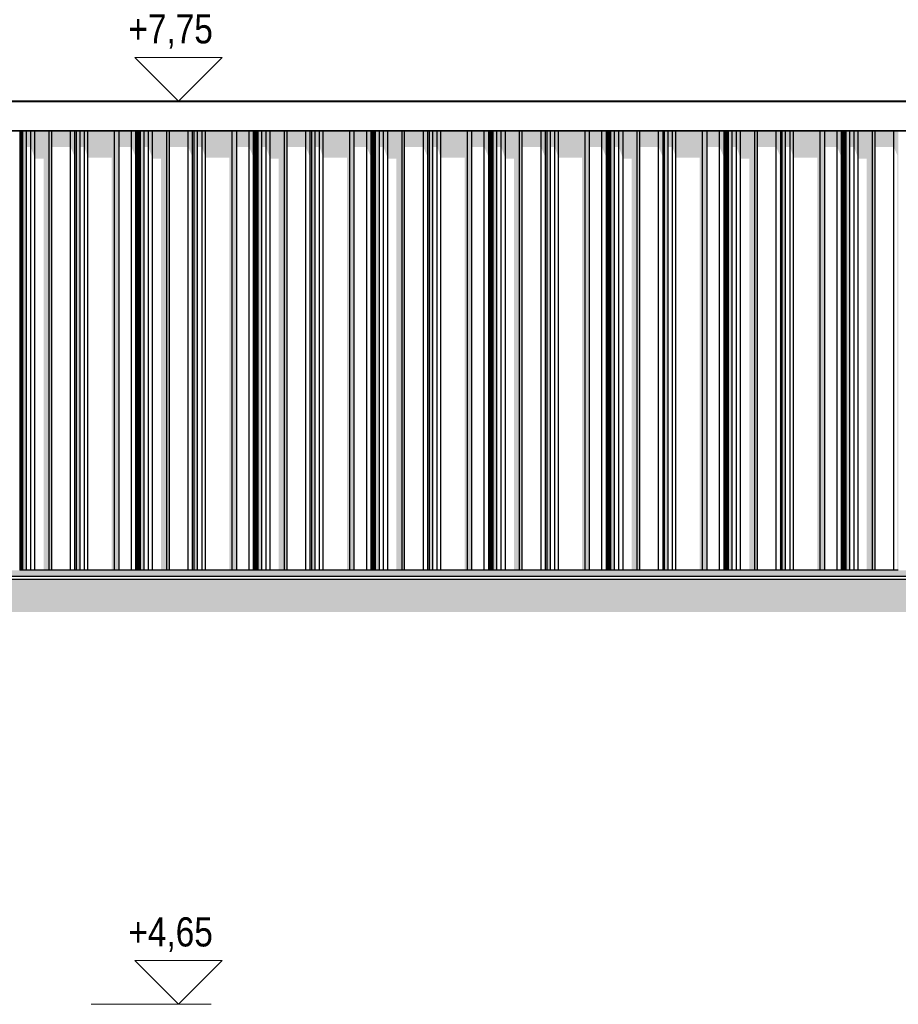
# Model space of a CAD drawing. Header units: metres. Extents: x -58265 to 590738, y -55036 to 35250.
# Tile 158 of 160: x 578533 to 581548, y -46036 to -42656. Entities that reach past the tile are written whole.
import ezdxf

# ---------------------------------------------------------------- set-up
doc = ezdxf.new("R2010")
doc.units = ezdxf.units.M
doc.header["$LTSCALE"] = 0.05
for name, color, linetype in [('Ansicht Süd_3_A_1_Fassaden', 7, 'Continuous'), ('Ansicht Süd_3_A_1_Schraffuren', 7, 'Continuous'), ('Ansicht Süd_3_A_1_Wände_Attika', 7, 'Continuous'), ('Ansicht Süd_3_A_4_Bemaßung_100', 7, 'Continuous')]:
    doc.layers.add(name, color=color, linetype=linetype)
doc.styles.add('ERSTELLTER_STIL_2', font='txt')

msp = doc.modelspace()

# ---------------------------------------------------------------- hatches: boundary and pattern name
at = {"layer": 'Ansicht Süd_3_A_1_Schraffuren', "linetype": 'Continuous', "lineweight": 15}
for points in [[(562430.4, -43038.6), (584746.4, -43038.6), (584745.5, -43037.7), (562431.3, -43037.7)], [(578532.5, -44546.1), (578534.3, -44546.1), (578534.3, -43038.6), (578532.5, -43038.6)], [(578534.3, -43123.5), (578534.7, -44546.1), (578538.3, -44546.1), (578538.3, -43038.6), (578534.3, -43038.6)], [(578538.3, -44546.1), (578540.1, -44546.1), (578540.1, -43038.6), (578538.3, -43038.6)], [(578540.1, -44546.1), (578543.2, -44546.1), (578543.2, -43038.6), (578540.1, -43038.6)], [(578543.2, -44546.1), (578555.9, -44546.1), (578555.9, -43038.6), (578543.2, -43038.6)], [(578570.7, -43038.6), (578555.9, -43038.6), (578555.9, -43093.5), (578570.7, -43093.5)], [(578570.7, -43038.6), (578570.7, -43093.5), (578584.9, -43133.6), (578584.9, -43038.6)], [(578584.9, -43133.6), (578614.3, -43133.6), (578614.3, -44546.1), (578633.7, -44546.1), (578633.7, -43038.6), (578584.9, -43038.6)], [(578633.7, -44546.1), (578642.7, -44546.1), (578642.7, -43038.6), (578633.7, -43038.6)], [(578707.1, -43038.6), (578642.7, -43038.6), (578642.7, -43093.5), (578707.1, -43093.5)], [(578707.1, -43093.5), (578719.3, -43122.1), (578719.3, -44546.1), (578722.3, -44546.1), (578722.3, -43038.6), (578707.1, -43038.6)], [(578722.3, -44546.1), (578727.7, -44546.1), (578727.7, -43038.6), (578722.3, -43038.6)], [(578727.7, -44546.1), (578739.5, -44546.1), (578739.5, -43038.6), (578727.7, -43038.6)], [(578739.5, -43038.6), (578739.5, -43093.5), (578754.7, -43093.5), (578754.7, -43038.6)], [(578766.5, -43038.6), (578754.7, -43038.6), (578754.7, -43093.5), (578766.5, -43129.3)], [(578858, -43038.6), (578766.5, -43038.6), (578766.5, -43129.3), (578848.2, -43129.3), (578848.2, -44546.1), (578858, -44546.1)], [(578858, -44546.1), (578873.5, -44546.1), (578873.5, -43038.6), (578858, -43038.6)], [(578916.1, -43038.6), (578873.5, -43038.6), (578873.5, -43093.5), (578916.1, -43093.5)], [(578916.1, -43038.6), (578916.1, -43093.5), (578931.6, -43129.3), (578931.6, -43038.6)], [(578936.1, -43038.6), (578931.6, -43038.6), (578931.6, -43129.3), (578933.8, -43129.3), (578933.8, -44546.1), (578936.1, -44546.1)], [(578936.1, -44546.1), (578937.9, -44546.1), (578937.9, -43038.6), (578936.1, -43038.6)], [(578941.9, -43038.6), (578937.9, -43038.6), (578937.9, -43123.5), (578938.3, -44546.1), (578941.9, -44546.1)], [(578941.9, -44546.1), (578943.7, -44546.1), (578943.7, -43038.6), (578941.9, -43038.6)], [(578943.7, -44546.1), (578946.8, -44546.1), (578946.8, -43038.6), (578943.7, -43038.6)], [(578946.8, -44546.1), (578959.5, -44546.1), (578959.5, -43038.6), (578946.8, -43038.6)], [(578974.3, -43038.6), (578959.5, -43038.6), (578959.5, -43093.5), (578974.3, -43093.5)], [(578974.3, -43038.6), (578974.3, -43093.5), (578988.5, -43133.6), (578988.5, -43038.6)], [(578988.5, -43133.6), (579018, -43133.6), (579018, -44546.1), (579037.3, -44546.1), (579037.3, -43038.6), (578988.5, -43038.6)], [(579037.3, -44546.1), (579046.3, -44546.1), (579046.3, -43038.6), (579037.3, -43038.6)], [(579110.7, -43038.6), (579046.3, -43038.6), (579046.3, -43093.5), (579110.7, -43093.5)], [(579110.7, -43093.5), (579122.9, -43122.1), (579122.9, -44546.1), (579126, -44546.1), (579126, -43038.6), (579110.7, -43038.6)], [(579126, -44546.1), (579131.3, -44546.1), (579131.3, -43038.6), (579126, -43038.6)], [(579131.3, -44546.1), (579143.1, -44546.1), (579143.1, -43038.6), (579131.3, -43038.6)], [(579158.3, -43038.6), (579143.1, -43038.6), (579143.1, -43093.5), (579158.3, -43093.5)], [(579170.1, -43038.6), (579158.3, -43038.6), (579158.3, -43093.5), (579170.1, -43129.3)], [(579261.6, -43038.6), (579170.1, -43038.6), (579170.1, -43129.3), (579251.8, -43129.3), (579251.8, -44546.1), (579261.6, -44546.1)], [(579261.6, -44546.1), (579277.1, -44546.1), (579277.1, -43038.6), (579261.6, -43038.6)], [(579277.1, -43038.6), (579277.1, -43093.5), (579319.7, -43093.5), (579319.7, -43038.6)], [(579335.2, -43038.6), (579319.7, -43038.6), (579319.7, -43093.5), (579335.2, -43129.3)], [(579335.2, -43129.3), (579337.4, -43129.3), (579337.4, -44546.1), (579339.8, -44546.1), (579339.8, -43038.6), (579335.2, -43038.6)], [(579339.8, -44546.1), (579341.5, -44546.1), (579341.5, -43038.6), (579339.8, -43038.6)], [(579345.5, -43038.6), (579341.5, -43038.6), (579341.5, -43123.5), (579341.9, -44546.1), (579345.5, -44546.1)], [(579345.5, -44546.1), (579347.3, -44546.1), (579347.3, -43038.6), (579345.5, -43038.6)], [(579347.3, -44546.1), (579350.4, -44546.1), (579350.4, -43038.6), (579347.3, -43038.6)], [(579350.4, -44546.1), (579363.1, -44546.1), (579363.1, -43038.6), (579350.4, -43038.6)], [(579363.1, -43038.6), (579363.1, -43093.5), (579377.9, -43093.5), (579377.9, -43038.6)], [(579377.9, -43038.6), (579377.9, -43093.5), (579392.1, -43133.6), (579392.1, -43038.6)], [(579392.1, -43133.6), (579421.6, -43133.6), (579421.6, -44546.1), (579440.9, -44546.1), (579440.9, -43038.6), (579392.1, -43038.6)], [(579440.9, -44546.1), (579449.9, -44546.1), (579449.9, -43038.6), (579440.9, -43038.6)], [(579514.3, -43038.6), (579449.9, -43038.6), (579449.9, -43093.5), (579514.3, -43093.5)], [(579529.6, -43038.6), (579514.3, -43038.6), (579514.3, -43093.5), (579526.5, -43122.1), (579526.5, -44546.1), (579529.6, -44546.1)], [(579529.6, -44546.1), (579534.9, -44546.1), (579534.9, -43038.6), (579529.6, -43038.6)], [(579534.9, -44546.1), (579546.7, -44546.1), (579546.7, -43038.6), (579534.9, -43038.6)], [(579561.9, -43038.6), (579546.7, -43038.6), (579546.7, -43093.5), (579561.9, -43093.5)], [(579573.7, -43038.6), (579561.9, -43038.6), (579561.9, -43093.5), (579573.7, -43129.3)], [(579665.2, -43038.6), (579573.7, -43038.6), (579573.7, -43129.3), (579655.4, -43129.3), (579655.4, -44546.1), (579665.2, -44546.1)], [(579665.2, -44546.1), (579680.7, -44546.1), (579680.7, -43038.6), (579665.2, -43038.6)], [(579680.7, -43038.6), (579680.7, -43093.5), (579723.3, -43093.5), (579723.3, -43038.6)], [(579738.8, -43038.6), (579723.3, -43038.6), (579723.3, -43093.5), (579738.8, -43129.3)], [(579738.8, -43129.3), (579741, -43129.3), (579741, -44546.1), (579743.4, -44546.1), (579743.4, -43038.6), (579738.8, -43038.6)], [(579743.4, -44546.1), (579745.2, -44546.1), (579745.2, -43038.6), (579743.4, -43038.6)], [(579745.2, -43123.5), (579745.6, -44546.1), (579749.1, -44546.1), (579749.1, -43038.6), (579745.2, -43038.6)], [(579749.1, -44546.1), (579750.9, -44546.1), (579750.9, -43038.6), (579749.1, -43038.6)], [(579750.9, -44546.1), (579754, -44546.1), (579754, -43038.6), (579750.9, -43038.6)], [(579754, -44546.1), (579766.7, -44546.1), (579766.7, -43038.6), (579754, -43038.6)], [(579766.7, -43038.6), (579766.7, -43093.5), (579781.5, -43093.5), (579781.5, -43038.6)], [(579795.7, -43038.6), (579781.5, -43038.6), (579781.5, -43093.5), (579795.7, -43133.6)], [(579844.5, -43038.6), (579795.7, -43038.6), (579795.7, -43133.6), (579825.2, -43133.6), (579825.2, -44546.1), (579844.5, -44546.1)], [(579844.5, -44546.1), (579853.5, -44546.1), (579853.5, -43038.6), (579844.5, -43038.6)], [(579853.5, -43038.6), (579853.5, -43093.5), (579917.9, -43093.5), (579917.9, -43038.6)], [(579933.2, -43038.6), (579917.9, -43038.6), (579917.9, -43093.5), (579930.1, -43122.1), (579930.1, -44546.1), (579933.2, -44546.1)], [(579933.2, -44546.1), (579938.5, -44546.1), (579938.5, -43038.6), (579933.2, -43038.6)], [(579938.5, -44546.1), (579950.3, -44546.1), (579950.3, -43038.6), (579938.5, -43038.6)], [(579965.6, -43038.6), (579950.3, -43038.6), (579950.3, -43093.5), (579965.6, -43093.5)], [(579965.6, -43038.6), (579965.6, -43093.5), (579977.3, -43129.3), (579977.3, -43038.6)], [(579977.3, -43129.3), (580059, -43129.3), (580059, -44546.1), (580068.9, -44546.1), (580068.9, -43038.6), (579977.3, -43038.6)], [(580068.9, -44546.1), (580084.3, -44546.1), (580084.3, -43038.6), (580068.9, -43038.6)], [(580084.3, -43038.6), (580084.3, -43093.5), (580126.9, -43093.5), (580126.9, -43038.6)], [(580142.4, -43038.6), (580126.9, -43038.6), (580126.9, -43093.5), (580142.4, -43129.3)], [(580142.4, -43129.3), (580144.6, -43129.3), (580144.6, -44546.1), (580147, -44546.1), (580147, -43038.6), (580142.4, -43038.6)], [(580147, -44546.1), (580148.8, -44546.1), (580148.8, -43038.6), (580147, -43038.6)], [(580148.8, -43123.5), (580149.2, -44546.1), (580152.7, -44546.1), (580152.7, -43038.6), (580148.8, -43038.6)], [(580152.7, -44546.1), (580154.5, -44546.1), (580154.5, -43038.6), (580152.7, -43038.6)], [(580154.5, -44546.1), (580157.6, -44546.1), (580157.6, -43038.6), (580154.5, -43038.6)], [(580157.6, -44546.1), (580170.3, -44546.1), (580170.3, -43038.6), (580157.6, -43038.6)], [(580170.3, -43038.6), (580170.3, -43093.5), (580185.1, -43093.5), (580185.1, -43038.6)], [(580199.4, -43038.6), (580185.1, -43038.6), (580185.1, -43093.5), (580199.4, -43133.6)], [(580248.2, -43038.6), (580199.4, -43038.6), (580199.4, -43133.6), (580228.8, -43133.6), (580228.8, -44546.1), (580248.2, -44546.1)], [(580248.2, -44546.1), (580257.1, -44546.1), (580257.1, -43038.6), (580248.2, -43038.6)], [(580257.1, -43038.6), (580257.1, -43093.5), (580321.5, -43093.5), (580321.5, -43038.6)], [(580321.5, -43093.5), (580333.7, -43122.1), (580333.7, -44546.1), (580336.8, -44546.1), (580336.8, -43038.6), (580321.5, -43038.6)], [(580336.8, -44546.1), (580342.1, -44546.1), (580342.1, -43038.6), (580336.8, -43038.6)], [(580342.1, -44546.1), (580353.9, -44546.1), (580353.9, -43038.6), (580342.1, -43038.6)], [(580353.9, -43038.6), (580353.9, -43093.5), (580369.2, -43093.5), (580369.2, -43038.6)], [(580369.2, -43038.6), (580369.2, -43093.5), (580381, -43129.3), (580381, -43038.6)], [(580381, -43129.3), (580462.6, -43129.3), (580462.6, -44546.1), (580472.5, -44546.1), (580472.5, -43038.6), (580381, -43038.6)], [(580472.5, -44546.1), (580487.9, -44546.1), (580487.9, -43038.6), (580472.5, -43038.6)], [(580487.9, -43038.6), (580487.9, -43093.5), (580530.6, -43093.5), (580530.6, -43038.6)], [(580530.6, -43038.6), (580530.6, -43093.5), (580546, -43129.3), (580546, -43038.6)], [(580546, -43129.3), (580548.2, -43129.3), (580548.2, -44546.1), (580550.6, -44546.1), (580550.6, -43038.6), (580546, -43038.6)], [(580550.6, -44546.1), (580552.4, -44546.1), (580552.4, -43038.6), (580550.6, -43038.6)], [(580552.4, -43123.5), (580552.8, -44546.1), (580556.4, -44546.1), (580556.4, -43038.6), (580552.4, -43038.6)], [(580556.4, -44546.1), (580558.1, -44546.1), (580558.1, -43038.6), (580556.4, -43038.6)], [(580558.1, -44546.1), (580561.2, -44546.1), (580561.2, -43038.6), (580558.1, -43038.6)], [(580561.2, -44546.1), (580574, -44546.1), (580574, -43038.6), (580561.2, -43038.6)], [(580588.7, -43038.6), (580574, -43038.6), (580574, -43093.5), (580588.7, -43093.5)], [(580588.7, -43038.6), (580588.7, -43093.5), (580603, -43133.6), (580603, -43038.6)], [(580603, -43133.6), (580632.4, -43133.6), (580632.4, -44546.1), (580651.8, -44546.1), (580651.8, -43038.6), (580603, -43038.6)], [(580651.8, -44546.1), (580660.7, -44546.1), (580660.7, -43038.6), (580651.8, -43038.6)], [(580725.1, -43038.6), (580660.7, -43038.6), (580660.7, -43093.5), (580725.1, -43093.5)], [(580725.1, -43093.5), (580737.3, -43122.1), (580737.3, -44546.1), (580740.4, -44546.1), (580740.4, -43038.6), (580725.1, -43038.6)], [(580740.4, -44546.1), (580745.8, -44546.1), (580745.8, -43038.6), (580740.4, -43038.6)], [(580745.8, -44546.1), (580757.5, -44546.1), (580757.5, -43038.6), (580745.8, -43038.6)], [(580757.5, -43038.6), (580757.5, -43093.5), (580772.8, -43093.5), (580772.8, -43038.6)], [(580772.8, -43038.6), (580772.8, -43093.5), (580784.6, -43129.3), (580784.6, -43038.6)], [(580784.6, -43129.3), (580866.2, -43129.3), (580866.2, -44546.1), (580876.1, -44546.1), (580876.1, -43038.6), (580784.6, -43038.6)], [(580876.1, -44546.1), (580891.5, -44546.1), (580891.5, -43038.6), (580876.1, -43038.6)], [(580934.2, -43038.6), (580891.5, -43038.6), (580891.5, -43093.5), (580934.2, -43093.5)], [(580934.2, -43038.6), (580934.2, -43093.5), (580949.6, -43129.3), (580949.6, -43038.6)], [(580949.6, -43129.3), (580951.9, -43129.3), (580951.9, -44546.1), (580954.2, -44546.1), (580954.2, -43038.6), (580949.6, -43038.6)], [(580954.2, -44546.1), (580956, -44546.1), (580956, -43038.6), (580954.2, -43038.6)], [(580956, -43123.5), (580956.4, -44546.1), (580960, -44546.1), (580960, -43038.6), (580956, -43038.6)], [(580960, -44546.1), (580961.8, -44546.1), (580961.8, -43038.6), (580960, -43038.6)], [(580961.8, -44546.1), (580964.8, -44546.1), (580964.8, -43038.6), (580961.8, -43038.6)], [(580964.8, -44546.1), (580977.6, -44546.1), (580977.6, -43038.6), (580964.8, -43038.6)], [(580992.3, -43038.6), (580977.6, -43038.6), (580977.6, -43093.5), (580992.3, -43093.5)], [(580992.3, -43038.6), (580992.3, -43093.5), (581006.6, -43133.6), (581006.6, -43038.6)], [(581006.6, -43133.6), (581036, -43133.6), (581036, -44546.1), (581055.4, -44546.1), (581055.4, -43038.6), (581006.6, -43038.6)], [(581055.4, -44546.1), (581064.4, -44546.1), (581064.4, -43038.6), (581055.4, -43038.6)], [(581128.7, -43038.6), (581064.4, -43038.6), (581064.4, -43093.5), (581128.7, -43093.5)], [(581128.7, -43093.5), (581140.9, -43122.1), (581140.9, -44546.1), (581144, -44546.1), (581144, -43038.6), (581128.7, -43038.6)], [(581144, -44546.1), (581149.4, -44546.1), (581149.4, -43038.6), (581144, -43038.6)], [(581149.4, -44546.1), (581161.1, -44546.1), (581161.1, -43038.6), (581149.4, -43038.6)], [(581176.4, -43038.6), (581161.1, -43038.6), (581161.1, -43093.5), (581176.4, -43093.5)], [(581188.2, -43038.6), (581176.4, -43038.6), (581176.4, -43093.5), (581188.2, -43129.3)], [(581188.2, -43129.3), (581269.8, -43129.3), (581269.8, -44546.1), (581279.7, -44546.1), (581279.7, -43038.6), (581188.2, -43038.6)], [(581279.7, -44546.1), (581295.2, -44546.1), (581295.2, -43038.6), (581279.7, -43038.6)], [(581337.8, -43038.6), (581295.2, -43038.6), (581295.2, -43093.5), (581337.8, -43093.5)], [(581337.8, -43038.6), (581337.8, -43093.5), (581353.2, -43129.3), (581353.2, -43038.6)], [(581357.8, -43038.6), (581353.2, -43038.6), (581353.2, -43129.3), (581355.5, -43129.3), (581355.5, -44546.1), (581357.8, -44546.1)], [(581357.8, -44546.1), (581359.6, -44546.1), (581359.6, -43038.6), (581357.8, -43038.6)], [(581363.6, -43038.6), (581359.6, -43038.6), (581359.6, -43123.5), (581360, -44546.1), (581363.6, -44546.1)], [(581363.6, -44546.1), (581365.4, -44546.1), (581365.4, -43038.6), (581363.6, -43038.6)], [(581365.4, -44546.1), (581368.5, -44546.1), (581368.5, -43038.6), (581365.4, -43038.6)], [(581368.5, -44546.1), (581381.2, -44546.1), (581381.2, -43038.6), (581368.5, -43038.6)], [(581396, -43038.6), (581381.2, -43038.6), (581381.2, -43093.5), (581396, -43093.5)], [(581396, -43038.6), (581396, -43093.5), (581410.2, -43133.6), (581410.2, -43038.6)], [(581410.2, -43133.6), (581439.6, -43133.6), (581439.6, -44546.1), (581459, -44546.1), (581459, -43038.6), (581410.2, -43038.6)], [(581459, -44546.1), (581468, -44546.1), (581468, -43038.6), (581459, -43038.6)], [(581532.3, -43038.6), (581468, -43038.6), (581468, -43093.5), (581532.3, -43093.5)], [(581532.3, -43093.5), (581544.6, -43122.1), (581544.6, -44546.1), (581547.6, -44546.1), (581547.6, -43038.6), (581532.3, -43038.6)], [(575366.2, -44546.1), (575366.2, -44566.1), (584575.9, -44566.1), (584575.9, -44546.1)], [(584635.9, -44576.1), (578365.9, -44576.1), (578365.9, -44689.2), (584635.9, -44689.2)]]:
    msp.add_hatch(color=7, dxfattribs=at).paths.add_polyline_path(points)

# ---------------------------------------------------------------- linework, layer by layer
at = {"layer": 'Ansicht Süd_3_A_1_Fassaden', "color": 7, "linetype": 'Continuous', "lineweight": 25}
for p, q in [((584687.4, -42936.1), (542595.9, -42936.1)), ((578534.3, -44546.1), (578534.3, -43038.6)), ((578538.3, -44546.1), (578538.3, -43038.6)), ((578540.1, -44546.1), (578540.1, -43038.6)), ((578543.2, -44546.1), (578543.2, -43038.6)), ((578555.9, -44546.1), (578555.9, -43038.6)), ((578570.7, -44546.1), (578570.7, -43038.6)), ((578584.9, -44546.1), (578584.9, -43038.6)), ((578633.7, -44546.1), (578633.7, -43038.6)), ((578642.7, -44546.1), (578642.7, -43038.6)), ((578707.1, -44546.1), (578707.1, -43038.6)), ((578722.3, -44546.1), (578722.3, -43038.6)), ((578727.7, -44546.1), (578727.7, -43038.6)), ((578739.5, -44546.1), (578739.5, -43038.6)), ((578754.7, -44546.1), (578754.7, -43038.6)), ((578766.5, -44546.1), (578766.5, -43038.6)), ((578858, -44546.1), (578858, -43038.6)), ((578873.5, -44546.1), (578873.5, -43038.6)), ((578916.1, -44546.1), (578916.1, -43038.6)), ((578931.6, -44546.1), (578931.6, -43038.6)), ((578936.1, -44546.1), (578936.1, -43038.6)), ((578937.9, -44546.1), (578937.9, -43038.6)), ((578941.9, -44546.1), (578941.9, -43038.6)), ((578943.7, -44546.1), (578943.7, -43038.6)), ((578946.8, -44546.1), (578946.8, -43038.6)), ((578959.5, -44546.1), (578959.5, -43038.6)), ((578974.3, -44546.1), (578974.3, -43038.6)), ((578988.5, -44546.1), (578988.5, -43038.6)), ((579037.3, -44546.1), (579037.3, -43038.6)), ((579046.3, -44546.1), (579046.3, -43038.6)), ((579110.7, -44546.1), (579110.7, -43038.6)), ((579126, -44546.1), (579126, -43038.6)), ((579131.3, -44546.1), (579131.3, -43038.6)), ((579143.1, -44546.1), (579143.1, -43038.6)), ((579158.3, -44546.1), (579158.3, -43038.6)), ((579170.1, -44546.1), (579170.1, -43038.6)), ((579261.6, -44546.1), (579261.6, -43038.6)), ((579277.1, -44546.1), (579277.1, -43038.6)), ((579319.7, -44546.1), (579319.7, -43038.6)), ((579335.2, -44546.1), (579335.2, -43038.6)), ((579339.8, -44546.1), (579339.8, -43038.6)), ((579341.5, -44546.1), (579341.5, -43038.6)), ((579345.5, -44546.1), (579345.5, -43038.6)), ((579347.3, -44546.1), (579347.3, -43038.6)), ((579350.4, -44546.1), (579350.4, -43038.6)), ((579363.1, -44546.1), (579363.1, -43038.6)), ((579377.9, -44546.1), (579377.9, -43038.6)), ((579392.1, -44546.1), (579392.1, -43038.6)), ((579440.9, -44546.1), (579440.9, -43038.6)), ((579449.9, -44546.1), (579449.9, -43038.6)), ((579514.3, -44546.1), (579514.3, -43038.6)), ((579529.6, -44546.1), (579529.6, -43038.6)), ((579534.9, -44546.1), (579534.9, -43038.6)), ((579546.7, -44546.1), (579546.7, -43038.6)), ((579561.9, -44546.1), (579561.9, -43038.6)), ((579573.7, -44546.1), (579573.7, -43038.6)), ((579665.2, -44546.1), (579665.2, -43038.6)), ((579680.7, -44546.1), (579680.7, -43038.6)), ((579723.3, -44546.1), (579723.3, -43038.6)), ((579738.8, -44546.1), (579738.8, -43038.6)), ((579743.4, -44546.1), (579743.4, -43038.6)), ((579745.2, -44546.1), (579745.2, -43038.6)), ((579749.1, -44546.1), (579749.1, -43038.6)), ((579750.9, -44546.1), (579750.9, -43038.6)), ((579754, -44546.1), (579754, -43038.6)), ((579766.7, -44546.1), (579766.7, -43038.6)), ((579781.5, -44546.1), (579781.5, -43038.6)), ((579795.7, -44546.1), (579795.7, -43038.6)), ((579844.5, -44546.1), (579844.5, -43038.6)), ((579853.5, -44546.1), (579853.5, -43038.6)), ((579917.9, -44546.1), (579917.9, -43038.6)), ((579933.2, -44546.1), (579933.2, -43038.6)), ((579938.5, -44546.1), (579938.5, -43038.6)), ((579950.3, -44546.1), (579950.3, -43038.6)), ((579965.6, -44546.1), (579965.6, -43038.6)), ((579977.3, -44546.1), (579977.3, -43038.6)), ((580068.9, -44546.1), (580068.9, -43038.6)), ((580084.3, -44546.1), (580084.3, -43038.6)), ((580126.9, -44546.1), (580126.9, -43038.6)), ((580142.4, -44546.1), (580142.4, -43038.6)), ((580147, -44546.1), (580147, -43038.6)), ((580148.8, -44546.1), (580148.8, -43038.6)), ((580152.7, -44546.1), (580152.7, -43038.6)), ((580154.5, -44546.1), (580154.5, -43038.6)), ((580157.6, -44546.1), (580157.6, -43038.6)), ((580170.3, -44546.1), (580170.3, -43038.6)), ((580185.1, -44546.1), (580185.1, -43038.6)), ((580199.4, -44546.1), (580199.4, -43038.6)), ((580248.2, -44546.1), (580248.2, -43038.6)), ((580257.1, -44546.1), (580257.1, -43038.6)), ((580321.5, -44546.1), (580321.5, -43038.6)), ((580336.8, -44546.1), (580336.8, -43038.6)), ((580342.1, -44546.1), (580342.1, -43038.6)), ((580353.9, -44546.1), (580353.9, -43038.6)), ((580369.2, -44546.1), (580369.2, -43038.6)), ((580381, -44546.1), (580381, -43038.6)), ((580472.5, -44546.1), (580472.5, -43038.6)), ((580487.9, -44546.1), (580487.9, -43038.6)), ((580530.6, -44546.1), (580530.6, -43038.6)), ((580546, -44546.1), (580546, -43038.6)), ((580550.6, -44546.1), (580550.6, -43038.6)), ((580552.4, -44546.1), (580552.4, -43038.6)), ((580556.4, -44546.1), (580556.4, -43038.6)), ((580558.1, -44546.1), (580558.1, -43038.6)), ((580561.2, -44546.1), (580561.2, -43038.6)), ((580574, -44546.1), (580574, -43038.6)), ((580588.7, -44546.1), (580588.7, -43038.6)), ((580603, -44546.1), (580603, -43038.6)), ((580651.8, -44546.1), (580651.8, -43038.6)), ((580660.7, -44546.1), (580660.7, -43038.6)), ((580725.1, -44546.1), (580725.1, -43038.6)), ((580740.4, -44546.1), (580740.4, -43038.6)), ((580745.8, -44546.1), (580745.8, -43038.6)), ((580757.5, -44546.1), (580757.5, -43038.6)), ((580772.8, -44546.1), (580772.8, -43038.6)), ((580784.6, -44546.1), (580784.6, -43038.6)), ((580876.1, -44546.1), (580876.1, -43038.6)), ((580891.5, -44546.1), (580891.5, -43038.6)), ((580934.2, -44546.1), (580934.2, -43038.6)), ((580949.6, -44546.1), (580949.6, -43038.6)), ((580954.2, -44546.1), (580954.2, -43038.6)), ((580956, -44546.1), (580956, -43038.6)), ((580960, -44546.1), (580960, -43038.6)), ((580961.8, -44546.1), (580961.8, -43038.6)), ((580964.8, -44546.1), (580964.8, -43038.6)), ((580977.6, -44546.1), (580977.6, -43038.6)), ((580992.3, -44546.1), (580992.3, -43038.6)), ((581006.6, -44546.1), (581006.6, -43038.6)), ((581055.4, -44546.1), (581055.4, -43038.6)), ((581064.4, -44546.1), (581064.4, -43038.6)), ((581128.7, -44546.1), (581128.7, -43038.6)), ((581144, -44546.1), (581144, -43038.6)), ((581149.4, -44546.1), (581149.4, -43038.6)), ((581161.1, -44546.1), (581161.1, -43038.6)), ((581176.4, -44546.1), (581176.4, -43038.6)), ((581188.2, -44546.1), (581188.2, -43038.6)), ((581279.7, -44546.1), (581279.7, -43038.6)), ((581295.2, -44546.1), (581295.2, -43038.6)), ((581337.8, -44546.1), (581337.8, -43038.6)), ((581353.2, -44546.1), (581353.2, -43038.6)), ((581357.8, -44546.1), (581357.8, -43038.6)), ((581359.6, -44546.1), (581359.6, -43038.6)), ((581363.6, -44546.1), (581363.6, -43038.6)), ((581365.4, -44546.1), (581365.4, -43038.6)), ((581368.5, -44546.1), (581368.5, -43038.6)), ((581381.2, -44546.1), (581381.2, -43038.6)), ((581396, -44546.1), (581396, -43038.6)), ((581410.2, -44546.1), (581410.2, -43038.6)), ((581459, -44546.1), (581459, -43038.6)), ((581468, -44546.1), (581468, -43038.6)), ((581532.3, -44546.1), (581532.3, -43038.6)), ((578534.3, -44546.1), (578532.5, -44546.1)), ((578538.3, -44546.1), (578534.3, -44546.1)), ((578540.1, -44546.1), (578538.3, -44546.1)), ((578543.2, -44546.1), (578540.1, -44546.1)), ((578555.9, -44546.1), (578543.2, -44546.1)), ((578570.7, -44546.1), (578555.9, -44546.1)), ((578584.9, -44546.1), (578570.7, -44546.1)), ((578633.7, -44546.1), (578584.9, -44546.1)), ((578642.7, -44546.1), (578633.7, -44546.1)), ((578707.1, -44546.1), (578642.7, -44546.1)), ((578722.3, -44546.1), (578707.1, -44546.1)), ((578727.7, -44546.1), (578722.3, -44546.1)), ((578739.5, -44546.1), (578727.7, -44546.1)), ((578754.7, -44546.1), (578739.5, -44546.1)), ((578766.5, -44546.1), (578754.7, -44546.1)), ((578858, -44546.1), (578766.5, -44546.1)), ((578873.5, -44546.1), (578858, -44546.1)), ((578916.1, -44546.1), (578873.5, -44546.1)), ((578931.6, -44546.1), (578916.1, -44546.1)), ((578936.1, -44546.1), (578931.6, -44546.1)), ((578937.9, -44546.1), (578936.1, -44546.1)), ((578941.9, -44546.1), (578937.9, -44546.1)), ((578943.7, -44546.1), (578941.9, -44546.1)), ((578946.8, -44546.1), (578943.7, -44546.1)), ((578959.5, -44546.1), (578946.8, -44546.1)), ((578974.3, -44546.1), (578959.5, -44546.1)), ((578988.5, -44546.1), (578974.3, -44546.1)), ((579037.3, -44546.1), (578988.5, -44546.1)), ((579046.3, -44546.1), (579037.3, -44546.1)), ((579110.7, -44546.1), (579046.3, -44546.1)), ((579126, -44546.1), (579110.7, -44546.1)), ((579131.3, -44546.1), (579126, -44546.1)), ((579143.1, -44546.1), (579131.3, -44546.1)), ((579158.3, -44546.1), (579143.1, -44546.1)), ((579170.1, -44546.1), (579158.3, -44546.1)), ((579261.6, -44546.1), (579170.1, -44546.1)), ((579277.1, -44546.1), (579261.6, -44546.1)), ((579319.7, -44546.1), (579277.1, -44546.1)), ((579335.2, -44546.1), (579319.7, -44546.1)), ((579339.8, -44546.1), (579335.2, -44546.1)), ((579341.5, -44546.1), (579339.8, -44546.1)), ((579345.5, -44546.1), (579341.5, -44546.1)), ((579347.3, -44546.1), (579345.5, -44546.1)), ((579350.4, -44546.1), (579347.3, -44546.1)), ((579363.1, -44546.1), (579350.4, -44546.1)), ((579377.9, -44546.1), (579363.1, -44546.1)), ((579392.1, -44546.1), (579377.9, -44546.1)), ((579440.9, -44546.1), (579392.1, -44546.1)), ((579449.9, -44546.1), (579440.9, -44546.1)), ((579514.3, -44546.1), (579449.9, -44546.1)), ((579529.6, -44546.1), (579514.3, -44546.1)), ((579534.9, -44546.1), (579529.6, -44546.1)), ((579546.7, -44546.1), (579534.9, -44546.1)), ((579561.9, -44546.1), (579546.7, -44546.1)), ((579573.7, -44546.1), (579561.9, -44546.1)), ((579665.2, -44546.1), (579573.7, -44546.1)), ((579680.7, -44546.1), (579665.2, -44546.1)), ((579723.3, -44546.1), (579680.7, -44546.1)), ((579738.8, -44546.1), (579723.3, -44546.1)), ((579743.4, -44546.1), (579738.8, -44546.1)), ((579745.2, -44546.1), (579743.4, -44546.1)), ((579749.1, -44546.1), (579745.2, -44546.1)), ((579750.9, -44546.1), (579749.1, -44546.1)), ((579754, -44546.1), (579750.9, -44546.1)), ((579766.7, -44546.1), (579754, -44546.1)), ((579781.5, -44546.1), (579766.7, -44546.1)), ((579795.7, -44546.1), (579781.5, -44546.1)), ((579844.5, -44546.1), (579795.7, -44546.1)), ((579853.5, -44546.1), (579844.5, -44546.1)), ((579917.9, -44546.1), (579853.5, -44546.1)), ((579933.2, -44546.1), (579917.9, -44546.1)), ((579938.5, -44546.1), (579933.2, -44546.1)), ((579950.3, -44546.1), (579938.5, -44546.1)), ((579965.6, -44546.1), (579950.3, -44546.1)), ((579977.3, -44546.1), (579965.6, -44546.1)), ((580068.9, -44546.1), (579977.3, -44546.1)), ((580084.3, -44546.1), (580068.9, -44546.1)), ((580126.9, -44546.1), (580084.3, -44546.1)), ((580142.4, -44546.1), (580126.9, -44546.1)), ((580147, -44546.1), (580142.4, -44546.1)), ((580148.8, -44546.1), (580147, -44546.1)), ((580152.7, -44546.1), (580148.8, -44546.1)), ((580154.5, -44546.1), (580152.7, -44546.1)), ((580157.6, -44546.1), (580154.5, -44546.1)), ((580170.3, -44546.1), (580157.6, -44546.1)), ((580185.1, -44546.1), (580170.3, -44546.1)), ((580199.4, -44546.1), (580185.1, -44546.1)), ((580248.2, -44546.1), (580199.4, -44546.1)), ((580257.1, -44546.1), (580248.2, -44546.1)), ((580321.5, -44546.1), (580257.1, -44546.1)), ((580336.8, -44546.1), (580321.5, -44546.1)), ((580342.1, -44546.1), (580336.8, -44546.1)), ((580353.9, -44546.1), (580342.1, -44546.1)), ((580369.2, -44546.1), (580353.9, -44546.1)), ((580381, -44546.1), (580369.2, -44546.1)), ((580472.5, -44546.1), (580381, -44546.1)), ((580487.9, -44546.1), (580472.5, -44546.1)), ((580530.6, -44546.1), (580487.9, -44546.1)), ((580546, -44546.1), (580530.6, -44546.1)), ((580550.6, -44546.1), (580546, -44546.1)), ((580552.4, -44546.1), (580550.6, -44546.1)), ((580556.4, -44546.1), (580552.4, -44546.1)), ((580558.1, -44546.1), (580556.4, -44546.1)), ((580561.2, -44546.1), (580558.1, -44546.1)), ((580574, -44546.1), (580561.2, -44546.1)), ((580588.7, -44546.1), (580574, -44546.1)), ((580603, -44546.1), (580588.7, -44546.1)), ((580651.8, -44546.1), (580603, -44546.1)), ((580660.7, -44546.1), (580651.8, -44546.1)), ((580725.1, -44546.1), (580660.7, -44546.1)), ((580740.4, -44546.1), (580725.1, -44546.1)), ((580745.8, -44546.1), (580740.4, -44546.1)), ((580757.5, -44546.1), (580745.8, -44546.1)), ((580772.8, -44546.1), (580757.5, -44546.1)), ((580784.6, -44546.1), (580772.8, -44546.1)), ((580876.1, -44546.1), (580784.6, -44546.1)), ((580891.5, -44546.1), (580876.1, -44546.1)), ((580934.2, -44546.1), (580891.5, -44546.1)), ((580949.6, -44546.1), (580934.2, -44546.1)), ((580954.2, -44546.1), (580949.6, -44546.1)), ((580956, -44546.1), (580954.2, -44546.1)), ((580960, -44546.1), (580956, -44546.1)), ((580961.8, -44546.1), (580960, -44546.1)), ((580964.8, -44546.1), (580961.8, -44546.1)), ((580977.6, -44546.1), (580964.8, -44546.1)), ((580992.3, -44546.1), (580977.6, -44546.1)), ((581006.6, -44546.1), (580992.3, -44546.1)), ((581055.4, -44546.1), (581006.6, -44546.1)), ((581064.4, -44546.1), (581055.4, -44546.1)), ((581128.7, -44546.1), (581064.4, -44546.1)), ((581144, -44546.1), (581128.7, -44546.1)), ((581149.4, -44546.1), (581144, -44546.1)), ((581161.1, -44546.1), (581149.4, -44546.1)), ((581176.4, -44546.1), (581161.1, -44546.1)), ((581188.2, -44546.1), (581176.4, -44546.1)), ((581279.7, -44546.1), (581188.2, -44546.1)), ((581295.2, -44546.1), (581279.7, -44546.1)), ((581337.8, -44546.1), (581295.2, -44546.1)), ((581353.2, -44546.1), (581337.8, -44546.1)), ((581357.8, -44546.1), (581353.2, -44546.1)), ((581359.6, -44546.1), (581357.8, -44546.1)), ((581363.6, -44546.1), (581359.6, -44546.1)), ((581365.4, -44546.1), (581363.6, -44546.1)), ((581368.5, -44546.1), (581365.4, -44546.1)), ((581381.2, -44546.1), (581368.5, -44546.1)), ((581396, -44546.1), (581381.2, -44546.1)), ((581410.2, -44546.1), (581396, -44546.1)), ((581459, -44546.1), (581410.2, -44546.1)), ((581468, -44546.1), (581459, -44546.1)), ((581532.3, -44546.1), (581468, -44546.1)), ((581547.6, -44546.1), (581532.3, -44546.1)), ((578365.9, -44566.1), (584715.9, -44566.1)), ((578365.9, -44576.1), (584715.9, -44576.1))]:
    msp.add_line(p, q, dxfattribs=at)
at = {"layer": 'Ansicht Süd_3_A_1_Wände_Attika', "color": 7, "linetype": 'Continuous', "lineweight": 25}
for p, q in [((584747.4, -42937.7), (562429.4, -42937.7)), ((584746.4, -43038.6), (562430.4, -43038.6)), ((584745.5, -43037.7), (562431.3, -43037.7))]:
    msp.add_line(p, q, dxfattribs=at)
at = {"layer": 'Ansicht Süd_3_A_4_Bemaßung_100', "color": 7, "linetype": 'Continuous', "lineweight": 15}
for p, q in [((579077.3, -42936.1), (578927.3, -42786.1)), ((578927.3, -42786.1), (579227.3, -42786.1)), ((579227.3, -42786.1), (579077.3, -42936.1)), ((579077.3, -42936.1), (578964.8, -42936.1)), ((579077.3, -42936.1), (579377.3, -42936.1)), ((579077.3, -46036.1), (578927.3, -45886.1)), ((578927.3, -45886.1), (579227.3, -45886.1)), ((579227.3, -45886.1), (579077.3, -46036.1)), ((579077.3, -46036.1), (578777.3, -46036.1)), ((579077.3, -46036.1), (579189.8, -46036.1))]:
    msp.add_line(p, q, dxfattribs=at)

# ---------------------------------------------------------------- texts
at = {"layer": 'Ansicht Süd_3_A_4_Bemaßung_100', "color": 7, "linetype": 'Continuous', "lineweight": 20, "char_height": 100, "width": 343.62, "attachment_point": 7, "style": 'ERSTELLTER_STIL_2'}
for s, insert in [('\\A1;{\\pql;\\fSwis721 Cn BT|b0|i0|c0|p0;\\W1.000000;+7,75}', (578905.5, -42756.1)), ('\\A1;{\\pql;\\fSwis721 Cn BT|b0|i0|c0|p0;\\W1.000000;+4,65}', (578905.5, -45856.1))]:
    msp.add_mtext(s, dxfattribs=dict(at, insert=insert))

doc.saveas('drawing.dxf')
